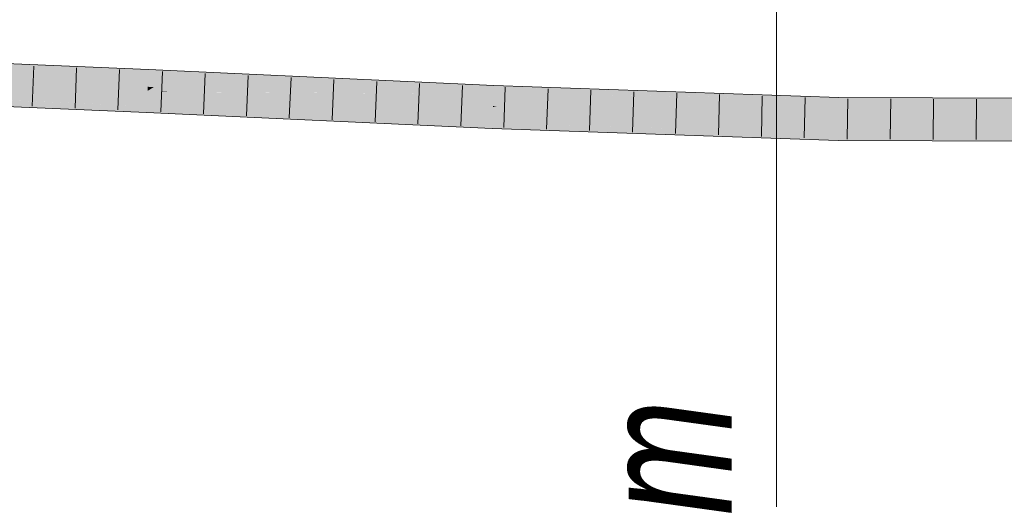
# Model space of a CAD drawing. Extents: x -620 to 300, y 62 to 1107.
# Tile 107 of 256: x -32 to -18, y 845 to 852. Entities that reach past the tile are written whole.
import ezdxf

# ---------------------------------------------------------------- set-up
doc = ezdxf.new("R2010")
doc.units = 0
doc.layers.get('0').update_dxf_attribs({"lineweight": 35})
for name, color, linetype, lineweight, true_color in [('E_Aussparung Bemaßung', 5, 'Continuous', 9, 0x0000ff), ('E_Leerrohr 32', 7, 'Continuous', 9, 0x00b300), ('E_Leerrohr 32-Shading', 7, 'Continuous', 9, 0x00b300)]:
    doc.layers.add(name, color=color, linetype=linetype, lineweight=lineweight, true_color=true_color)
doc.styles.get("Standard").update_dxf_attribs({"font": 'ARIALN.TTF'})

# ---------------------------------------------------------------- blocks, each defined once
blk = doc.blocks.new('Shading-A06G9FPD8I', base_point=(-0.025, 851.848))
at = {"layer": 'E_Leerrohr 32-Shading', "color": 83, "true_color": 0x7fbd7f}
for points in [[(-34.705, 851.66), (-30.544, 851.488), (-35.699, 851.794), (-30.54, 851.582)], [(-30.544, 851.488), (-25.387, 851.341), (-30.54, 851.582)], [(-30.544, 851.488), (-30.202, 851.472), (-25.387, 851.341), (-25.388, 851.313)], [(-30.202, 851.472), (-25.391, 851.247), (-25.388, 851.313)], [(-25.388, 851.313), (-25.391, 851.247), (-22.739, 851.249), (-22.679, 851.246)], [(-22.612, 851.246), (-25.387, 851.341), (-25.388, 851.313)], [(-30.564, 851.036), (-32.922, 851.126), (-34.777, 851.116), (-34.776, 851.168)], [(-22.679, 851.246), (-25.391, 851.247), (-20.773, 851.149), (-24.289, 851.21)], [(-23.201, 851.191), (-24.289, 851.21), (-20.245, 851.071)], [(-20.244, 851.123), (-20.773, 851.149), (-20.245, 851.071), (-23.201, 851.191)], [(-22.679, 851.246), (-22.612, 851.246), (-22.739, 851.249)], [(-20.244, 851.14), (-22.612, 851.246), (-20.773, 851.149), (-22.679, 851.246)], [(-22.612, 851.246), (-20.244, 851.14), (-20.243, 851.165)], [(-20.244, 851.14), (-16.362, 851.133), (-20.243, 851.165), (-17.205, 851.153)], [(-30.564, 851.036), (-34.777, 851.116), (-30.568, 850.942)], [(-32.557, 851.118), (-32.559, 851.118), (-30.564, 851.036), (-32.922, 851.126)], [(-30.564, 851.036), (-30.568, 850.942), (-25.41, 850.765), (-30.17, 850.924)], [(-30.564, 851.036), (-25.41, 850.765), (-25.409, 850.789)], [(-25.409, 850.789), (-25.409, 850.795), (-30.564, 851.036)], [(-20.244, 851.14), (-20.773, 851.149), (-20.244, 851.123)], [(-20.244, 851.123), (-20.245, 851.071), (-15.11, 851.051)], [(-15.111, 851.103), (-20.244, 851.14), (-15.11, 851.051), (-20.244, 851.123)], [(-20.244, 851.14), (-15.111, 851.103), (-16.362, 851.133)], [(-30.17, 850.924), (-25.413, 850.702), (-25.41, 850.765)], [(-25.413, 850.702), (-23.029, 850.711), (-25.41, 850.765)], [(-25.413, 850.702), (-24.88, 850.695), (-23.029, 850.711), (-22.872, 850.706)], [(-23.029, 850.711), (-25.409, 850.789), (-25.41, 850.765)], [(-25.409, 850.795), (-25.409, 850.789), (-21.312, 850.655)], [(-24.88, 850.695), (-25.413, 850.702), (-24.997, 850.695)], [(-24.997, 850.695), (-25.413, 850.702), (-25.188, 850.694)], [(-20.254, 850.618), (-24.997, 850.695), (-22.932, 850.617), (-25.188, 850.694)], [(-20.254, 850.618), (-21.312, 850.655), (-24.997, 850.695), (-24.88, 850.695)], [(-24.88, 850.695), (-21.312, 850.655), (-22.872, 850.706)], [(-20.254, 850.618), (-22.932, 850.617), (-20.254, 850.575)], [(-22.932, 850.617), (-20.255, 850.525), (-20.254, 850.575)], [(-20.255, 850.525), (-15.099, 850.505), (-17.18, 850.607), (-15.101, 850.599)], [(-20.255, 850.525), (-17.18, 850.607), (-20.254, 850.575)], [(-17.18, 850.607), (-20.254, 850.618), (-20.254, 850.575)]]:
    blk.add_solid(points, dxfattribs=at)
at = {"layer": 'E_Leerrohr 32-Shading', "color": 83, "true_color": 0x7fd57f}
for points in [[(-34.705, 851.66), (-35.379, 851.535), (-30.544, 851.488), (-30.544, 851.477)], [(-35.715, 851.248), (-30.554, 851.262), (-35.708, 851.474)], [(-30.544, 851.477), (-35.379, 851.535), (-30.551, 851.323), (-35.708, 851.474)], [(-35.708, 851.474), (-30.554, 851.262), (-30.551, 851.323)], [(-30.544, 851.477), (-30.551, 851.323), (-30.202, 851.472), (-30.458, 851.32)], [(-30.202, 851.472), (-30.544, 851.488), (-30.544, 851.477)], [(-25.392, 851.215), (-30.202, 851.472), (-27.711, 851.231), (-30.458, 851.32)], [(-30.202, 851.472), (-25.392, 851.215), (-25.391, 851.247)], [(-30.551, 851.323), (-30.554, 851.262), (-30.458, 851.32)], [(-27.711, 851.231), (-30.458, 851.32), (-30.339, 851.252), (-30.554, 851.262)], [(-35.715, 851.248), (-34.776, 851.21), (-30.554, 851.262), (-30.555, 851.246)], [(-34.776, 851.21), (-30.564, 851.036), (-30.555, 851.246)], [(-30.564, 851.036), (-30.262, 851.248), (-30.555, 851.246)], [(-30.302, 851.22), (-30.564, 851.036), (-25.4, 851.021), (-25.409, 850.795)], [(-30.555, 851.246), (-30.339, 851.248), (-30.554, 851.262), (-30.339, 851.252)], [(-27.711, 851.231), (-30.339, 851.252), (-30.153, 851.248)], [(-30.339, 851.252), (-30.262, 851.248), (-30.153, 851.248)], [(-30.339, 851.248), (-30.262, 851.248), (-30.339, 851.252)], [(-30.262, 851.248), (-30.302, 851.22), (-25.4, 851.021)], [(-30.24, 851.248), (-30.262, 851.248), (-25.399, 851.035), (-25.4, 851.021)], [(-25.392, 851.215), (-30.24, 851.248), (-25.399, 851.035)], [(-25.392, 851.215), (-25.399, 851.035), (-24.289, 851.21), (-25.331, 851.033)], [(-25.392, 851.215), (-24.663, 851.211), (-25.391, 851.247)], [(-24.663, 851.211), (-24.289, 851.21), (-25.391, 851.247)], [(-24.289, 851.21), (-25.331, 851.033), (-20.249, 850.845), (-21.3, 850.881)], [(-24.289, 851.21), (-20.249, 850.845), (-20.245, 851.071)], [(-25.409, 850.795), (-21.312, 850.655), (-25.4, 851.021), (-21.3, 850.881)], [(-25.399, 851.035), (-25.4, 851.021), (-25.331, 851.033)], [(-25.331, 851.033), (-25.4, 851.021), (-21.3, 850.881)], [(-15.105, 850.825), (-15.11, 851.051), (-20.249, 850.845), (-20.245, 851.071)], [(-21.3, 850.881), (-21.309, 850.714), (-20.249, 850.845), (-20.252, 850.72)], [(-21.309, 850.714), (-21.312, 850.655), (-20.252, 850.72), (-20.254, 850.618)], [(-20.252, 850.72), (-20.254, 850.618), (-15.105, 850.825)], [(-20.254, 850.618), (-17.18, 850.607), (-15.105, 850.825), (-15.103, 850.7)], [(-20.249, 850.845), (-20.252, 850.72), (-15.105, 850.825)]]:
    blk.add_solid(points, dxfattribs=at)
blk = doc.blocks.new('Flexrohr-A06G9FUJ8I')
at = {"color": 0, "linetype": 'ByBlock', "lineweight": -2, "ltscale": 0.13}
for p, q in [((-30.54, 851.582), (-35.699, 851.794)), ((-32.251, 851.633), (-32.274, 851.032)), ((-31.611, 851.607), (-31.635, 851.006)), ((-30.971, 851.58), (-30.996, 850.979)), ((-25.387, 851.341), (-30.54, 851.582)), ((-30.331, 851.553), (-30.357, 850.952)), ((-29.692, 851.523), (-29.718, 850.922)), ((-29.053, 851.493), (-29.078, 850.892)), ((-28.413, 851.463), (-28.439, 850.862)), ((-27.774, 851.433), (-27.8, 850.832)), ((-27.135, 851.403), (-27.16, 850.802)), ((-26.496, 851.374), (-26.521, 850.773)), ((-25.857, 851.344), (-25.881, 850.743)), ((-20.243, 851.165), (-25.387, 851.341)), ((-25.218, 851.316), (-25.242, 850.715)), ((-30.568, 850.942), (-35.718, 851.155)), ((-24.579, 851.294), (-24.601, 850.693)), ((-23.94, 851.272), (-23.961, 850.671)), ((-23.301, 851.25), (-23.32, 850.649)), ((-22.662, 851.228), (-22.68, 850.627)), ((-22.024, 851.207), (-22.039, 850.605)), ((-21.385, 851.185), (-21.399, 850.583)), ((-20.746, 851.163), (-20.759, 850.561)), ((-15.112, 851.145), (-20.243, 851.165)), ((-20.107, 851.145), (-20.118, 850.543)), ((-19.469, 851.143), (-19.476, 850.541)), ((-18.83, 851.14), (-18.835, 850.539)), ((-18.192, 851.138), (-18.194, 850.536)), ((-25.413, 850.702), (-30.568, 850.942)), ((-20.255, 850.525), (-25.413, 850.702)), ((-15.099, 850.505), (-20.255, 850.525))]:
    blk.add_line(p, q, dxfattribs=at)
blk = doc.blocks.new('Maß-A06G9G0L8I')
at = {"color": 0, "linetype": 'ByBlock', "lineweight": -2, "ltscale": 0.13}
blk.add_line((-21.175, 857.404), (-21.175, 829.553), dxfattribs=at)
at = {"color": 0, "linetype": 'ByBlock', "lineweight": -2, "ltscale": 0.13, "char_height": 2, "attachment_point": 1, "rotation": 90}
for s, insert in [('{\\W0.9;\\fArial Narrow|b0|i1;m}', (-23.842, 844.937)), ('{\\W0.9;\\fArial Narrow|b0|i1;1,39 }', (-23.842, 840.569))]:
    blk.add_mtext(s, dxfattribs=dict(at, insert=insert))

msp = doc.modelspace()

# ---------------------------------------------------------------- block references
at = {"layer": 'E_Aussparung Bemaßung', "ltscale": 0.13}
msp.add_blockref('Maß-A06G9G0L8I', (0, 0), dxfattribs=at)
at = {"layer": 'E_Leerrohr 32'}
msp.add_blockref('Shading-A06G9FPD8I', (-0.025, 851.848), dxfattribs=at)
at = {"layer": 'E_Leerrohr 32', "ltscale": 0.13}
msp.add_blockref('Flexrohr-A06G9FUJ8I', (0, 0), dxfattribs=at)

doc.saveas('drawing.dxf')
